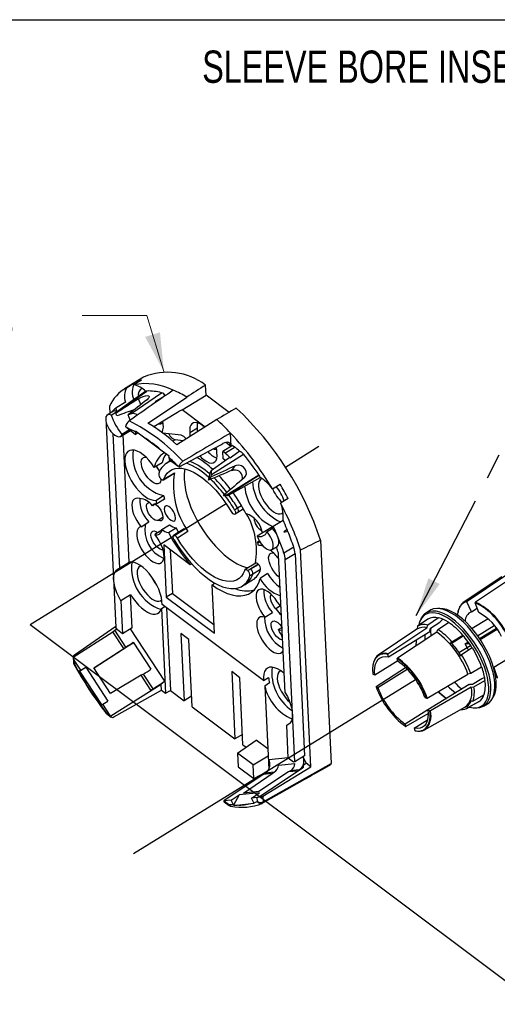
# Model space of a CAD drawing. Header units: inches. Extents: x 0 to 11, y 0 to 8.5.
# Tile 20 of 23: x 6.3 to 8.1, y 4.7 to 8.5. Entities that reach past the tile are written whole.
import ezdxf

# ---------------------------------------------------------------- set-up
doc = ezdxf.new("R2010")
doc.units = ezdxf.units.IN
doc.header["$MEASUREMENT"] = 0
doc.linetypes.add('CENTERX2', pattern=[0.8, 0.5, -0.1, 0.1, -0.1])
doc.layers.add('TEXT', color=140, linetype='Continuous', lineweight=25)
doc.styles.add('SLDTEXTSTYLE0', font='TXT', dxfattribs={"width": 0.75})
doc.dimstyles.new('SLDDIMSTYLE0', dxfattribs={"dimtxt": 0.18, "dimasz": 0.15, "dimexe": 0, "dimexo": 0.0625, "dimgap": 0, "dimtad": 0, "dimtih": 1, "dimtoh": 1, "dimdec": 0, "dimrnd": 1e-09, "dimzin": 0, "dimdsep": 46, "dimtxsty": 'Standard', "dimsah": 1, "dimcen": 0.09, "dimadec": 0, "dimazin": 0, "dimtfac": 0.15, "dimtdec": 0, "dimtofl": 0, "dimtmove": 0, "dimatfit": 3, "dimfxl": 0, "dimfrac": 2, "dimtolj": 1, "dimtzin": 0, "dimarcsym": 0})

msp = doc.modelspace()

# ---------------------------------------------------------------- linework, layer by layer
at = {"color": 7, "linetype": 'Continuous'}
msp.add_line((0.0001, 8.5001), (11.0001, 8.5001), dxfattribs=at)
for p, q in [((6.764, 7.1161), (6.6899, 7.0703)), ((6.6981, 7.075), (6.7277, 7.0933)), ((6.756, 7.1043), (6.7264, 7.086)), ((6.6579, 6.9786), (6.7773, 7.0621)), ((6.7152, 6.9733), (6.834, 7.0556)), ((6.7735, 7.061), (6.7206, 7.0238)), ((6.7773, 7.0621), (6.7768, 7.0621)), ((7.006, 7.0462), (7.0042, 7.0852)), ((6.6941, 7.0194), (6.6565, 6.9962)), ((6.7205, 7.0237), (6.6589, 6.9804)), ((6.754, 7.0096), (6.7449, 7.0319)), ((6.8376, 7.0365), (6.8096, 7.0206)), ((6.8114, 7.0182), (6.8096, 7.0206)), ((6.9139, 6.989), (7.006, 7.0462)), ((7.095, 6.9794), (7.006, 7.0462)), ((6.6452, 6.9829), (6.6239, 6.9691)), ((6.6322, 7.0019), (6.6335, 6.9753)), ((6.6387, 6.9691), (6.6602, 6.9829)), ((6.6582, 6.9791), (6.6579, 6.9786)), ((6.8958, 6.9793), (6.8037, 6.9237)), ((6.9037, 6.9843), (6.8958, 6.9793)), ((7.0023, 6.9227), (6.9139, 6.989)), ((6.6607, 6.9658), (6.6567, 6.9757)), ((6.7129, 6.9496), (6.7046, 6.9703)), ((7.0477, 6.9513), (6.893, 6.8539)), ((6.6194, 6.9293), (6.6565, 6.1466)), ((6.675, 6.8864), (6.7135, 6.9092)), ((6.7103, 6.9116), (6.6805, 6.8941)), ((6.6989, 6.9202), (6.6948, 6.9233)), ((6.6989, 6.9202), (6.7336, 6.8941)), ((6.7336, 6.9072), (6.7332, 6.9027)), ((6.7332, 6.9027), (6.7336, 6.8941)), ((6.9735, 6.9188), (6.9439, 6.9005)), ((6.6459, 6.8967), (6.6706, 6.3755)), ((6.7083, 6.3987), (6.6848, 6.8922)), ((6.7432, 6.8998), (6.7336, 6.8941)), ((6.8311, 6.8335), (6.7642, 6.8838)), ((6.9095, 6.8913), (6.839, 6.8987)), ((6.8415, 6.8985), (6.8403, 6.8977)), ((6.8864, 6.8728), (6.8777, 6.8675)), ((6.9178, 6.8695), (6.8864, 6.8728)), ((7.1034, 6.8484), (7.1009, 6.8991)), ((6.9019, 6.7679), (7.063, 6.8539)), ((7.063, 6.8539), (7.0713, 6.8586)), ((7.1086, 6.8516), (7.071, 6.8284)), ((7.0723, 6.7994), (7.071, 6.8284)), ((7.0808, 6.821), (7.071, 6.8284)), ((7.1184, 6.8443), (7.0808, 6.821)), ((7.1025, 6.8478), (7.0823, 6.8629)), ((7.1086, 6.8516), (7.1184, 6.8443)), ((7.3131, 6.7677), (7.4433, 6.8482)), ((6.8637, 6.7889), (6.8524, 6.782)), ((6.8626, 6.8056), (6.863, 6.8102)), ((6.8626, 6.8056), (6.863, 6.797)), ((6.863, 6.797), (6.8977, 6.771)), ((6.8691, 6.7925), (6.8632, 6.7886)), ((7.0948, 6.8022), (7.0256, 6.7536)), ((7.0271, 6.7393), (7.1505, 6.8181)), ((7.0813, 6.7927), (7.0723, 6.7994)), ((6.8358, 6.7839), (6.8058, 6.7662)), ((6.9019, 6.7679), (6.8977, 6.771)), ((7.1059, 6.7549), (7.1189, 6.7722)), ((7.1059, 6.7549), (7.1141, 6.7569)), ((7.1141, 6.7569), (7.1134, 6.756)), ((6.841, 6.7179), (6.8819, 6.7432)), ((6.8426, 6.7202), (6.8835, 6.7454)), ((7.0162, 6.7165), (7.0258, 6.7292)), ((7.0846, 6.6585), (7.2107, 6.737)), ((7.2113, 6.7361), (7.2107, 6.737)), ((7.2631, 6.6833), (7.2927, 6.7016)), ((6.8118, 6.6387), (6.8418, 6.6571)), ((6.8455, 6.6435), (6.8154, 6.6253)), ((7.0734, 6.6561), (7.0767, 6.6605)), ((7.086, 6.6581), (7.0846, 6.6585)), ((7.3241, 6.6458), (7.2945, 6.6275)), ((6.3256, 6.1579), (7.0838, 6.6261)), ((6.8111, 6.6256), (6.7984, 6.6177)), ((7.1164, 6.6022), (7.1277, 6.6092)), ((7.1277, 6.6092), (7.1428, 6.6185)), ((7.1295, 6.5925), (7.1504, 6.6054)), ((6.8391, 6.5725), (6.8206, 6.561)), ((7.1181, 6.5855), (7.1295, 6.5925)), ((7.2666, 6.5384), (7.3043, 6.5616)), ((6.755, 6.5367), (6.7846, 6.555)), ((6.835, 6.5231), (6.8074, 6.506)), ((6.8355, 6.5262), (6.8652, 6.5445)), ((6.8606, 6.5141), (6.8906, 6.5324)), ((6.9001, 6.515), (6.8906, 6.5324)), ((6.921, 6.5279), (6.8918, 6.5098)), ((6.8925, 6.5101), (6.922, 6.5283)), ((6.9217, 6.5282), (6.8925, 6.5101)), ((6.9211, 6.5278), (6.9217, 6.5282)), ((6.922, 6.5283), (6.9217, 6.5282)), ((7.2046, 6.5008), (7.2631, 6.5377)), ((7.264, 6.5299), (7.2422, 6.5162)), ((6.8918, 6.5098), (6.8805, 6.5028)), ((6.8812, 6.5031), (6.8925, 6.5101)), ((6.9362, 6.5179), (6.8953, 6.4926)), ((7.4491, 6.4844), (7.4901, 5.6201)), ((6.945, 6.3895), (6.8423, 6.4665)), ((6.8423, 6.4665), (6.852, 6.2636)), ((6.8676, 6.4475), (6.8757, 6.2782)), ((7.213, 6.4815), (7.2057, 6.4769)), ((7.2599, 6.4475), (7.2818, 6.4605)), ((7.3454, 6.458), (7.3078, 6.4348)), ((7.4123, 5.6072), (7.3724, 6.4465)), ((7.3125, 5.8939), (7.2871, 6.4283)), ((7.3507, 6.4321), (7.313, 6.4089)), ((7.3502, 5.6262), (7.313, 6.4089)), ((7.3507, 6.4321), (7.3878, 5.6495)), ((6.6706, 6.3755), (6.7083, 6.3987)), ((6.9509, 6.3928), (6.945, 6.3895)), ((7.1985, 6.3956), (7.1576, 6.3703)), ((7.1796, 6.373), (7.1682, 6.3659)), ((7.2091, 6.3912), (7.1796, 6.373)), ((7.1796, 6.373), (7.2095, 6.3907)), ((7.2172, 6.3706), (7.1871, 6.3527)), ((7.2095, 6.3907), (7.2091, 6.3912)), ((7.1569, 6.313), (7.1864, 6.3304)), ((7.1871, 6.3527), (7.1758, 6.3458)), ((7.2446, 6.3549), (7.2153, 6.336)), ((8.1507, 6.343), (8.0018, 6.2427)), ((8.0166, 6.2487), (8.1665, 6.3493)), ((8.1999, 6.3452), (8.0494, 6.2448)), ((7.0294, 6.311), (7.0411, 6.3184)), ((7.0383, 6.1238), (7.0294, 6.311)), ((7.1462, 6.3063), (7.1574, 6.3133)), ((6.7142, 6.2733), (6.6766, 6.2501)), ((6.7203, 6.1452), (6.7142, 6.2733)), ((6.8757, 6.2782), (6.852, 6.2636)), ((6.852, 6.2636), (7.0383, 6.1238)), ((6.8757, 6.2782), (7.0367, 6.1574)), ((6.6766, 6.2501), (6.6827, 6.122)), ((6.8336, 6.2196), (6.8465, 6.2275)), ((6.8336, 6.2196), (6.8492, 5.8916)), ((7.229, 5.9405), (6.836, 6.2354)), ((6.853, 6.2227), (6.8682, 5.9027)), ((7.2943, 6.2296), (7.2768, 6.2188)), ((8.0336, 6.2074), (8.016, 6.246)), ((8.0336, 6.2074), (8.0559, 6.2211)), ((8.0619, 6.204), (8.0486, 6.2421)), ((7.2331, 6.1866), (7.2628, 6.2049)), ((7.8643, 6.178), (7.8242, 6.151)), ((7.8374, 6.1783), (7.8347, 6.1721)), ((7.8722, 6.2121), (7.857, 6.2022)), ((7.9061, 6.1831), (7.8653, 6.1559)), ((7.9061, 6.1831), (7.9057, 6.1843)), ((7.9111, 6.1667), (7.9221, 6.1778)), ((7.9804, 6.1936), (7.9807, 6.1988)), ((8.0982, 6.1801), (8.0362, 6.1418)), ((6.3256, 6.1579), (8.286, 4.6871)), ((6.4967, 6.0403), (6.6563, 6.1516)), ((6.6627, 6.1369), (6.6565, 6.1466)), ((6.7203, 6.1452), (6.6827, 6.122)), ((6.7129, 6.1407), (6.845, 5.938)), ((7.3005, 6.1466), (7.2864, 6.138)), ((7.8219, 6.14), (7.673, 6.0397)), ((7.7105, 6.0447), (7.8613, 6.1451)), ((7.8242, 6.151), (7.823, 6.1414)), ((7.8613, 6.1451), (7.8653, 6.1559)), ((7.872, 6.1333), (7.8757, 6.144)), ((7.8757, 6.144), (7.9111, 6.1667)), ((7.9039, 6.1385), (7.9449, 6.1656)), ((7.9449, 6.1656), (7.9447, 6.1667)), ((8.0576, 6.1137), (8.1216, 6.1542)), ((8.0653, 6.1036), (8.1303, 6.1438)), ((8.0678, 6.1), (8.1329, 6.1402)), ((6.4917, 6.032), (6.6452, 6.13)), ((6.6452, 6.13), (6.6528, 6.1354)), ((6.6875, 6.065), (6.6452, 6.13)), ((6.6954, 6.0701), (6.6528, 6.1354)), ((6.6827, 6.122), (6.6627, 6.1369)), ((6.9399, 6.0996), (6.9089, 6.1229)), ((6.9089, 6.1229), (6.9212, 5.8629)), ((7.7125, 6.0326), (7.8725, 6.1314)), ((7.899, 6.1281), (7.7474, 6.0281)), ((7.872, 6.1333), (7.8725, 6.1314)), ((7.899, 6.1281), (7.9039, 6.1385)), ((7.9581, 6.0907), (7.9999, 6.1169)), ((7.9584, 6.087), (7.9943, 6.1094)), ((7.9943, 6.1094), (8.0017, 6.1145)), ((7.9999, 6.1169), (7.9999, 6.1169)), ((6.572, 5.9903), (6.6875, 6.065)), ((6.705, 6.0736), (6.573, 5.9888)), ((6.6875, 6.065), (6.6954, 6.0701)), ((6.726, 6.0871), (6.705, 6.0736)), ((6.7243, 6.0896), (6.7929, 5.9844)), ((6.9523, 5.8396), (6.9399, 6.0996)), ((7.9501, 6.0842), (7.9581, 6.0907)), ((7.9556, 6.0875), (7.9501, 6.0842)), ((7.9569, 6.0858), (7.9584, 6.087)), ((7.9853, 6.0491), (8.0304, 6.0769)), ((8.037, 6.067), (7.9951, 6.0408)), ((8.0263, 6.0831), (8.0095, 6.0827)), ((8.0099, 6.0836), (8.0206, 6.0903)), ((6.4917, 6.0316), (6.4927, 6.0107)), ((7.7125, 6.0326), (7.7096, 6.0421)), ((7.748, 6.0166), (7.7463, 6.0256)), ((7.9951, 6.0408), (7.9872, 6.0342)), ((6.5208, 5.9812), (6.4959, 6.0194)), ((6.4959, 6.0194), (6.4966, 6.0042)), ((6.5163, 5.9776), (6.5401, 5.9932)), ((6.5208, 5.9812), (6.5401, 5.9932)), ((6.5401, 5.9932), (6.626, 5.8614)), ((6.6368, 5.8907), (6.572, 5.9903)), ((7.748, 6.0166), (7.6597, 5.962)), ((7.665, 5.9179), (7.7785, 5.9912)), ((8.073, 5.993), (8.0306, 5.9679)), ((8.0739, 5.9927), (8.073, 5.993)), ((8.1204, 5.9913), (8.1192, 5.9917)), ((8.1731, 6.0239), (8.1204, 5.9913)), ((8.1204, 5.9913), (8.1337, 5.9531)), ((6.5208, 5.9812), (6.5163, 5.9776)), ((6.5163, 5.9776), (6.6022, 5.8458)), ((6.7552, 5.9611), (6.6368, 5.8907)), ((6.7634, 5.9658), (6.7552, 5.9611)), ((6.7929, 5.9033), (6.7552, 5.9611)), ((6.8009, 5.9083), (6.7634, 5.9658)), ((7.1366, 5.952), (7.1056, 5.9753)), ((7.1056, 5.9753), (7.1179, 5.7153)), ((7.149, 5.692), (7.1366, 5.952)), ((7.229, 5.9405), (7.248, 5.9522)), ((7.6597, 5.962), (7.6526, 5.9659)), ((7.6714, 5.9144), (7.7853, 5.9847)), ((7.8625, 5.873), (8.0195, 5.9658)), ((8.0306, 5.9679), (8.0195, 5.9658)), ((8.0848, 5.9521), (8.0737, 5.9477)), ((8.1337, 5.9531), (8.1266, 5.9563)), ((8.1357, 5.9523), (8.1273, 5.9557)), ((6.8321, 5.9256), (6.6369, 5.8031)), ((6.7253, 5.271), (7.817, 5.9451)), ((6.8063, 5.9117), (6.7929, 5.9033)), ((6.8311, 5.9271), (6.8063, 5.9117)), ((6.8311, 5.9271), (6.845, 5.938)), ((6.8321, 5.9256), (6.8311, 5.9271)), ((6.8332, 5.9036), (6.8321, 5.9256)), ((7.2522, 5.9314), (7.2332, 5.9197)), ((7.2332, 5.9197), (7.2486, 5.5963)), ((7.6714, 5.9144), (7.6647, 5.9166)), ((8.025, 5.926), (7.865, 5.8271)), ((8.032, 5.9152), (7.8748, 5.8234)), ((8.025, 5.926), (8.0264, 5.9252)), ((8.0376, 5.926), (8.0264, 5.9252)), ((8.032, 5.9152), (8.0434, 5.9161)), ((8.0737, 5.9477), (8.0376, 5.926)), ((8.0434, 5.9161), (8.0859, 5.9409)), ((8.0859, 5.9409), (8.0868, 5.9404)), ((6.6489, 5.8), (6.8332, 5.9036)), ((6.8332, 5.9036), (6.8492, 5.8916)), ((6.8492, 5.8916), (6.8682, 5.9027)), ((6.8682, 5.9027), (6.9212, 5.8629)), ((6.9504, 5.8799), (6.9212, 5.8629)), ((7.8532, 5.8748), (7.8599, 5.8725)), ((8.0395, 5.8609), (8.082, 5.8849)), ((8.0773, 5.8822), (8.0807, 5.8831)), ((6.6067, 5.8494), (6.6022, 5.8458)), ((6.6067, 5.8494), (6.626, 5.8614)), ((6.6349, 5.806), (6.6067, 5.8494)), ((6.9523, 5.8396), (7.1179, 5.7153)), ((7.8521, 5.7497), (8.0084, 5.8379)), ((8.0108, 5.8386), (8.0162, 5.842)), ((8.0209, 5.8361), (8.0108, 5.8386)), ((8.0188, 5.8347), (8.061, 5.8586)), ((8.0634, 5.86), (8.0209, 5.8361)), ((8.0294, 5.8635), (8.0395, 5.8609)), ((8.0428, 5.835), (8.0497, 5.8346)), ((8.0634, 5.86), (8.061, 5.8586)), ((8.0632, 5.8602), (8.0634, 5.86)), ((8.0798, 5.8414), (8.0954, 5.8507)), ((6.6178, 5.8188), (6.6349, 5.806)), ((6.6202, 5.8135), (6.6392, 5.7993)), ((7.865, 5.8271), (7.7767, 5.7725)), ((7.8651, 5.8118), (7.7801, 5.7629)), ((7.865, 5.8271), (7.8721, 5.8232)), ((7.3185, 5.7685), (7.3315, 5.7766)), ((7.3245, 5.6404), (7.3185, 5.7685)), ((7.7767, 5.7725), (7.7784, 5.7636)), ((7.8122, 5.7566), (7.8634, 5.7882)), ((7.1471, 5.7323), (7.1179, 5.7153)), ((7.8122, 5.7566), (7.815, 5.747)), ((7.1281, 5.6597), (7.1998, 5.7097)), ((7.149, 5.692), (7.1612, 5.6828)), ((7.2448, 5.676), (7.1998, 5.7097)), ((7.1888, 5.6142), (7.1281, 5.6597)), ((7.1281, 5.6597), (7.1306, 5.6069)), ((7.1888, 5.6142), (7.246, 5.6492)), ((7.3878, 5.6495), (7.3502, 5.6262)), ((7.3936, 5.6212), (7.3818, 5.6457)), ((7.1306, 5.6069), (7.1913, 5.5613)), ((7.1913, 5.5613), (7.1888, 5.6142)), ((7.2259, 5.4932), (7.4123, 5.6072)), ((7.2269, 5.4718), (7.4901, 5.6201)), ((7.2487, 5.6351), (7.3244, 5.6427)), ((7.287, 5.6136), (7.3503, 5.6199)), ((7.3445, 5.6254), (7.3245, 5.6404)), ((7.3502, 5.6262), (7.3445, 5.6254)), ((7.3822, 5.6134), (7.3936, 5.6212)), ((7.4123, 5.6072), (7.3936, 5.6212)), ((7.2424, 5.5875), (7.0744, 5.4749)), ((7.1511, 5.5049), (7.2624, 5.5805)), ((7.1913, 5.5613), (7.2449, 5.5905)), ((7.325, 5.5868), (7.2109, 5.5109)), ((7.3787, 5.6005), (7.2137, 5.4903)), ((7.2407, 5.5858), (7.2277, 5.5771)), ((7.2277, 5.5771), (7.2357, 5.582)), ((7.2624, 5.5805), (7.2277, 5.5771)), ((7.2703, 5.5855), (7.2357, 5.582)), ((7.2624, 5.5805), (7.2703, 5.5855)), ((7.3331, 5.5917), (7.325, 5.5868)), ((7.3597, 5.5902), (7.325, 5.5868)), ((7.3669, 5.5951), (7.3331, 5.5917)), ((7.3726, 5.5989), (7.3597, 5.5902)), ((7.3742, 5.6), (7.3726, 5.5989)), ((7.3787, 5.6005), (7.3742, 5.6)), ((7.1032, 5.4777), (7.1343, 5.4986)), ((7.1343, 5.4986), (7.113, 5.4577)), ((7.2135, 5.5065), (7.1343, 5.4986)), ((7.2109, 5.5109), (7.1511, 5.5049)), ((7.1824, 5.4856), (7.2135, 5.5065)), ((7.2259, 5.4932), (7.2269, 5.4718)), ((7.1032, 5.4777), (7.0761, 5.475)), ((7.0761, 5.475), (7.0932, 5.4621)), ((7.0766, 5.4711), (7.0956, 5.4569)), ((7.1118, 5.4598), (7.1032, 5.4777)), ((7.1118, 5.4598), (7.113, 5.4577)), ((7.113, 5.4577), (7.1267, 5.4589)), ((7.1267, 5.4589), (7.18, 5.4642)), ((7.18, 5.4642), (7.1922, 5.4655)), ((7.2044, 5.4878), (7.1824, 5.4856)), ((7.1912, 5.4673), (7.1824, 5.4856)), ((7.1922, 5.4655), (7.1912, 5.4673)), ((7.2051, 5.4725), (7.2044, 5.4878))]:
    msp.add_line(p, q)
at = {"flags": 128}
for points in [[(6.6582, 6.9791), (6.6755, 6.9912), (6.7649, 7.0538), (6.7768, 7.0621)], [(6.7449, 7.0319), (6.7535, 7.0368), (6.7626, 7.0408), (6.7712, 7.0433), (6.7784, 7.0442), (6.7834, 7.0432), (6.7856, 7.0404), (6.7848, 7.0363), (6.781, 7.0313), (6.7776, 7.0283)], [(6.7811, 6.9379), (6.8369, 6.9754), (6.9312, 7.0387)], [(6.813, 7.0194), (6.8118, 7.0199), (6.8096, 7.0206)], [(6.6387, 6.9691), (6.6318, 6.9709), (6.626, 6.9702), (6.6215, 6.967), (6.6186, 6.9616), (6.6176, 6.9542), (6.6184, 6.9453), (6.621, 6.9354), (6.6253, 6.9251), (6.631, 6.9149), (6.6378, 6.9054), (6.6452, 6.8973), (6.6529, 6.8909), (6.6604, 6.8867), (6.6673, 6.8849), (6.6732, 6.8856), (6.6777, 6.8887), (6.6805, 6.8941)], [(7.0001, 6.922), (6.9926, 6.9281), (6.9828, 6.9345), (6.9734, 6.9385), (6.9648, 6.9401), (6.9574, 6.9391), (6.9512, 6.9356), (6.9467, 6.9298), (6.9439, 6.9218), (6.9429, 6.9119), (6.9439, 6.9005)], [(6.7642, 6.8838), (6.7387, 6.9032), (6.7336, 6.9072)], [(6.8372, 6.903), (6.8343, 6.9033), (6.8324, 6.9036)], [(6.9735, 6.9188), (6.9726, 6.9302), (6.9732, 6.9386)], [(6.9739, 6.9057), (6.9736, 6.908), (6.9735, 6.9188)], [(6.9439, 6.9005), (6.944, 6.8897), (6.9443, 6.8872)], [(6.8058, 6.7662), (6.7958, 6.7806), (6.785, 6.7938), (6.7737, 6.8056), (6.7621, 6.8156), (6.7506, 6.8236), (6.7394, 6.8294), (6.7289, 6.8327), (6.7192, 6.8336), (6.7107, 6.8321), (6.7036, 6.828), (6.6979, 6.8217), (6.694, 6.8131), (6.6919, 6.8026), (6.6916, 6.7904), (6.6931, 6.7768), (6.6964, 6.7622), (6.7015, 6.7469), (6.7081, 6.7314), (6.7162, 6.7159), (6.7255, 6.701), (6.7358, 6.6869), (6.7468, 6.6741), (6.7582, 6.6629), (6.7698, 6.6536), (6.7813, 6.6463), (6.7922, 6.6414), (6.8025, 6.6388), (6.8118, 6.6387)], [(6.863, 6.8102), (6.8365, 6.8295), (6.8311, 6.8335)], [(7.0477, 6.8226), (7.0476, 6.8334), (7.0458, 6.8447)], [(7.0998, 6.8029), (7.1298, 6.8248), (7.1352, 6.8287)], [(6.8318, 6.7209), (6.8314, 6.7172), (6.8292, 6.7104), (6.8253, 6.7057), (6.8199, 6.7033), (6.8133, 6.7032), (6.8058, 6.7056), (6.7977, 6.7102), (6.7895, 6.7169), (6.7814, 6.7253), (6.7739, 6.7351), (6.7673, 6.7458), (6.762, 6.7569), (6.7581, 6.7679), (6.7559, 6.7782), (6.7555, 6.7875), (6.7568, 6.7951), (6.7599, 6.8009), (6.7645, 6.8045), (6.7706, 6.8058), (6.7738, 6.8055)], [(6.8695, 6.7921), (6.8676, 6.7911), (6.8637, 6.7889)], [(6.982, 6.8107), (6.989, 6.8034), (6.999, 6.795), (7.0088, 6.7886), (7.0182, 6.7846), (7.0268, 6.783), (7.0343, 6.784), (7.0404, 6.7875), (7.0449, 6.7933), (7.0477, 6.8013), (7.0487, 6.8112), (7.0477, 6.8226)], [(7.0998, 6.8029), (7.0964, 6.803), (7.0948, 6.8022)], [(6.8132, 6.7707), (6.8184, 6.7625), (6.8239, 6.7551)], [(6.8426, 6.7202), (6.8483, 6.7328), (6.8555, 6.7435), (6.8643, 6.752), (6.8746, 6.7582), (6.8862, 6.7621), (6.899, 6.7637), (6.9129, 6.7629), (6.9278, 6.7598), (6.9434, 6.7543), (6.9596, 6.7465), (6.9763, 6.7366), (6.9932, 6.7246), (7.0101, 6.7106), (7.027, 6.6949), (7.0435, 6.6775), (7.0596, 6.6587), (7.075, 6.6386), (7.0896, 6.6175), (7.1032, 6.5957)], [(6.9245, 6.7606), (6.9233, 6.7544), (6.9216, 6.7376), (6.9216, 6.7192), (6.9234, 6.6995), (6.9269, 6.6786), (6.9322, 6.6568), (6.9392, 6.6344), (6.9478, 6.6116), (6.9578, 6.5886), (6.9693, 6.5657), (6.982, 6.5432), (6.9958, 6.5212), (7.0106, 6.5001), (7.0262, 6.48), (7.0425, 6.4612), (7.0592, 6.4439), (7.0762, 6.4283), (7.0933, 6.4145), (7.1103, 6.4027), (7.127, 6.393), (7.1433, 6.3856), (7.1589, 6.3805), (7.1703, 6.3782)], [(7.1536, 6.7253), (7.1593, 6.7323), (7.1621, 6.741), (7.1617, 6.7504), (7.158, 6.7594), (7.1516, 6.7669), (7.1432, 6.7721), (7.1336, 6.7746), (7.124, 6.7739), (7.1189, 6.7722)], [(6.8426, 6.7202), (6.8419, 6.7188), (6.8408, 6.7179), (6.8395, 6.7174), (6.8379, 6.7175), (6.8361, 6.718), (6.8342, 6.7191), (6.8323, 6.7205), (6.8304, 6.7223)], [(6.8835, 6.7454), (6.8828, 6.7441), (6.8819, 6.7432)], [(7.086, 6.6581), (7.1042, 6.6695), (7.1987, 6.7283), (7.2113, 6.7361)], [(7.0899, 6.657), (7.1101, 6.6683), (7.2159, 6.7277)], [(7.2231, 6.7231), (7.2205, 6.722), (7.2152, 6.7179), (7.2115, 6.7116), (7.2094, 6.7033), (7.209, 6.6934), (7.2104, 6.6823), (7.2134, 6.6701), (7.2181, 6.6575), (7.2242, 6.6448), (7.2315, 6.6324), (7.2398, 6.6208), (7.2489, 6.6103), (7.2582, 6.6014), (7.2677, 6.5943), (7.2769, 6.5893), (7.2856, 6.5865), (7.2933, 6.586), (7.3, 6.5879), (7.3045, 6.5912)], [(6.7492, 6.646), (6.7409, 6.6474), (6.7337, 6.6465), (6.7277, 6.6433), (6.7232, 6.6378), (6.7203, 6.6303), (6.7191, 6.621), (6.7197, 6.6103), (6.722, 6.5984), (6.7259, 6.5858), (6.7314, 6.5729), (6.7382, 6.5601), (6.7462, 6.5479), (6.755, 6.5367)], [(6.8206, 6.561), (6.8155, 6.5604), (6.8094, 6.5621), (6.8027, 6.5661), (6.7959, 6.5721), (6.7895, 6.5797), (6.7839, 6.5884), (6.7795, 6.5975), (6.7765, 6.6065), (6.7753, 6.6147), (6.7758, 6.6215), (6.7782, 6.6266), (6.782, 6.6294), (6.7859, 6.63)], [(6.8094, 6.6246), (6.8114, 6.6232), (6.8183, 6.6171), (6.8248, 6.6095), (6.8305, 6.6008), (6.8349, 6.5915), (6.8379, 6.5825), (6.8391, 6.5742), (6.8385, 6.5673), (6.8362, 6.5623), (6.8322, 6.5595), (6.8269, 6.559), (6.8206, 6.561)], [(6.8884, 6.5716), (6.8871, 6.5792), (6.8842, 6.5876), (6.8799, 6.5959), (6.8744, 6.6037), (6.8683, 6.6102), (6.8621, 6.6148), (6.8562, 6.6174), (6.8511, 6.6175), (6.8472, 6.6153), (6.8449, 6.6109), (6.8444, 6.6047), (6.8456, 6.597), (6.8485, 6.5887), (6.8528, 6.5804), (6.8583, 6.5726), (6.8644, 6.5661), (6.8706, 6.5614), (6.8766, 6.5589), (6.8817, 6.5587), (6.8855, 6.561), (6.8878, 6.5654), (6.8884, 6.5716)], [(7.1164, 6.6022), (7.1179, 6.5994), (7.1191, 6.5966), (7.1198, 6.5938), (7.1202, 6.5913), (7.1201, 6.5891), (7.1196, 6.5873), (7.1187, 6.586), (7.1174, 6.5852)], [(7.1294, 6.5926), (7.1304, 6.5934), (7.1314, 6.5962), (7.1313, 6.6), (7.13, 6.6045), (7.1277, 6.6092)], [(6.755, 6.5367), (6.7482, 6.5343), (6.743, 6.5295), (6.7394, 6.5225), (6.7376, 6.5135), (6.7376, 6.5028), (6.7394, 6.4909), (6.743, 6.478), (6.7483, 6.4648), (6.755, 6.4515), (6.763, 6.4388), (6.7719, 6.4269), (6.7815, 6.4164), (6.7914, 6.4076), (6.8012, 6.4009), (6.8107, 6.3963), (6.8195, 6.3942), (6.8272, 6.3946), (6.8337, 6.3974), (6.8387, 6.4026), (6.842, 6.41), (6.8435, 6.4193), (6.8432, 6.4302), (6.841, 6.4423), (6.8371, 6.4553), (6.8316, 6.4686), (6.8246, 6.4818), (6.8164, 6.4944), (6.8074, 6.506)], [(6.8396, 6.4477), (6.8349, 6.4473), (6.8285, 6.4492), (6.8215, 6.4534), (6.8145, 6.4597), (6.8078, 6.4677), (6.8019, 6.4767), (6.7973, 6.4863), (6.7942, 6.4957), (6.7929, 6.5042), (6.7935, 6.5114), (6.7958, 6.5167), (6.7999, 6.5197), (6.8053, 6.5203), (6.8117, 6.5185), (6.8187, 6.5142), (6.8195, 6.5135)], [(7.2818, 6.4605), (7.2833, 6.4615), (7.2867, 6.4662), (7.2883, 6.4729), (7.2882, 6.4812), (7.2863, 6.4908), (7.2826, 6.501), (7.2775, 6.5113), (7.2711, 6.5211), (7.264, 6.5299)], [(7.323, 6.5183), (7.313, 6.5152), (7.3104, 6.5151), (7.3099, 6.5152), (7.3094, 6.5155), (7.3092, 6.5158), (7.3091, 6.5161), (7.3091, 6.5165), (7.3093, 6.5172), (7.3104, 6.5191), (7.3171, 6.5262), (7.319, 6.528)], [(6.8821, 6.4861), (6.8807, 6.4889), (6.8795, 6.4917), (6.8787, 6.4945), (6.8784, 6.497), (6.8785, 6.4992), (6.879, 6.501), (6.8799, 6.5023), (6.8812, 6.5031)], [(6.8821, 6.4861), (6.8967, 6.4626), (6.9123, 6.44), (6.9287, 6.4184), (6.9458, 6.398), (6.9634, 6.379), (6.9814, 6.3616), (6.9995, 6.346), (7.0176, 6.3324), (7.0356, 6.3208), (7.0532, 6.3114), (7.0703, 6.3042), (7.0867, 6.2994), (7.1022, 6.297), (7.1168, 6.2969), (7.1301, 6.2993), (7.1423, 6.3041), (7.153, 6.3112), (7.1622, 6.3206), (7.1699, 6.3321), (7.1758, 6.3458)], [(6.8918, 6.5097), (6.892, 6.5099), (6.8925, 6.5101)], [(7.1559, 6.3681), (7.1503, 6.3554), (7.1431, 6.3448), (7.1343, 6.3363), (7.124, 6.3301), (7.1124, 6.3261), (7.0995, 6.3246), (7.0856, 6.3254), (7.0708, 6.3285), (7.0552, 6.334), (7.039, 6.3417), (7.0223, 6.3517), (7.0054, 6.3637), (6.9884, 6.3777), (6.9716, 6.3934), (6.9551, 6.4108), (6.939, 6.4296), (6.9236, 6.4497), (6.909, 6.4708), (6.8953, 6.4926)], [(7.2046, 6.5008), (7.2082, 6.4906), (7.2134, 6.4803), (7.2197, 6.4704), (7.2269, 6.4617), (7.2346, 6.4545), (7.2422, 6.4494), (7.2495, 6.4465), (7.2558, 6.4461), (7.2609, 6.4482), (7.2645, 6.4527), (7.2663, 6.4592), (7.2663, 6.4675), (7.2645, 6.4771), (7.2609, 6.4873), (7.2558, 6.4976), (7.2494, 6.5075), (7.2422, 6.5162)], [(7.2057, 6.4769), (7.2127, 6.4769), (7.215, 6.4775)], [(7.2272, 6.4614), (7.2186, 6.4634), (7.2093, 6.4635)], [(7.2913, 6.3399), (7.2908, 6.3402), (7.2825, 6.3469), (7.2745, 6.3554), (7.267, 6.3652), (7.2604, 6.3759), (7.255, 6.387), (7.2512, 6.3979), (7.249, 6.4083), (7.2485, 6.4175), (7.2499, 6.4252), (7.2529, 6.431), (7.2576, 6.4346), (7.2636, 6.4358), (7.2668, 6.4356)], [(6.6766, 6.2501), (6.6682, 6.2653), (6.661, 6.2808), (6.6554, 6.2962), (6.6513, 6.311), (6.649, 6.3251), (6.6483, 6.3379), (6.6495, 6.3493), (6.6524, 6.359), (6.657, 6.3667), (6.6631, 6.3722), (6.6706, 6.3755)], [(6.836, 6.2354), (6.8355, 6.2486), (6.8331, 6.2631), (6.8288, 6.2785), (6.8229, 6.2944), (6.8154, 6.3104), (6.8065, 6.3262), (6.7965, 6.3412), (6.7856, 6.3551), (6.774, 6.3677), (6.7622, 6.3785), (6.7503, 6.3872), (6.7387, 6.3938), (6.7276, 6.3979), (6.7174, 6.3996), (6.7083, 6.3987)], [(6.7535, 6.3851), (6.7509, 6.3841), (6.7456, 6.3799), (6.7418, 6.3736), (6.7397, 6.3653), (6.7394, 6.3555), (6.7407, 6.3443), (6.7438, 6.3321), (6.7485, 6.3195), (6.7546, 6.3068), (6.7619, 6.2944), (6.7702, 6.2828), (6.7792, 6.2724), (6.7886, 6.2634), (6.7981, 6.2563), (6.8073, 6.2513), (6.8159, 6.2485), (6.8237, 6.248), (6.8304, 6.2499), (6.8349, 6.2532)], [(7.1559, 6.3681), (7.1567, 6.3695), (7.1577, 6.3704), (7.1591, 6.3708), (7.1606, 6.3708), (7.1624, 6.3703), (7.1643, 6.3692), (7.1663, 6.3678), (7.1682, 6.3659)], [(7.0294, 6.311), (7.0496, 6.2977), (7.0693, 6.2869), (7.0885, 6.2785), (7.107, 6.2727), (7.1246, 6.2694), (7.1411, 6.2689), (7.1563, 6.2709), (7.1703, 6.2756), (7.1827, 6.2829), (7.1935, 6.2926), (7.2026, 6.3048), (7.2099, 6.3193), (7.2153, 6.336)], [(7.2819, 6.2463), (7.2733, 6.2584), (7.264, 6.2694), (7.2542, 6.2787), (7.2444, 6.2861), (7.2348, 6.2913), (7.2259, 6.2942), (7.2178, 6.2945), (7.211, 6.2925), (7.2056, 6.288), (7.2018, 6.2812), (7.1998, 6.2725), (7.1996, 6.262), (7.2013, 6.2502), (7.2048, 6.2375), (7.2099, 6.2243), (7.2165, 6.2111), (7.2243, 6.1984), (7.2331, 6.1866)], [(6.7142, 6.2733), (6.7237, 6.2588), (6.7341, 6.2451), (6.745, 6.2327), (6.7564, 6.2219), (6.7678, 6.2128), (6.7791, 6.2057), (6.79, 6.2008), (6.8002, 6.1982), (6.8095, 6.1979), (6.8176, 6.2), (6.8245, 6.2044), (6.8298, 6.2109), (6.8336, 6.2196)], [(7.2768, 6.2188), (7.2702, 6.2264), (7.2645, 6.2351), (7.26, 6.2443), (7.2569, 6.2534), (7.2556, 6.2617), (7.2561, 6.2687), (7.2584, 6.2738), (7.2589, 6.2744)], [(7.2968, 6.2256), (7.2906, 6.235), (7.2819, 6.2463)], [(8.0954, 5.8507), (8.1017, 5.8552), (8.1096, 5.8635), (8.1158, 5.8739), (8.1204, 5.8863), (8.1233, 5.9006), (8.1244, 5.9165), (8.1238, 5.9339), (8.1214, 5.9524), (8.1173, 5.972), (8.1115, 5.9924), (8.1042, 6.0132), (8.0953, 6.0343), (8.0851, 6.0553), (8.0735, 6.076), (8.0609, 6.0962), (8.0473, 6.1156), (8.0329, 6.1339), (8.0179, 6.151), (8.0025, 6.1665), (7.9869, 6.1804), (7.9712, 6.1923), (7.9557, 6.2023), (7.9406, 6.2101), (7.926, 6.2157), (7.9121, 6.219), (7.8992, 6.2199), (7.8873, 6.2184), (7.8767, 6.2146), (7.8722, 6.2121)], [(8.1165, 5.8755), (8.1184, 5.8784), (8.1237, 5.8898), (8.1274, 5.9031), (8.1293, 5.9181), (8.1294, 5.9348), (8.1277, 5.9527), (8.1243, 5.9717), (8.1192, 5.9916), (8.1125, 6.0121), (8.1042, 6.033), (8.0945, 6.0539), (8.0834, 6.0745), (8.0712, 6.0947), (8.058, 6.1141), (8.0439, 6.1326), (8.0291, 6.1498), (8.0139, 6.1655), (7.9985, 6.1795), (7.9829, 6.1917), (7.9676, 6.2019), (7.9525, 6.21), (7.938, 6.2158), (7.9242, 6.2192), (7.9113, 6.2203), (7.9038, 6.2198)], [(8.0018, 6.2427), (8.0062, 6.2453), (8.0166, 6.2487)], [(7.2331, 6.1866), (7.2246, 6.1882), (7.2171, 6.1873), (7.2109, 6.184), (7.2062, 6.1783), (7.2033, 6.1705), (7.2022, 6.1608), (7.2029, 6.1496), (7.2055, 6.1372), (7.2097, 6.1242), (7.2156, 6.1109), (7.2228, 6.0978), (7.2312, 6.0853), (7.2404, 6.0739), (7.2501, 6.0641), (7.26, 6.056), (7.2698, 6.0501), (7.279, 6.0465), (7.2874, 6.0453), (7.2947, 6.0466), (7.3007, 6.0504), (7.3048, 6.056)], [(7.8444, 6.1904), (7.8382, 6.1799), (7.8374, 6.1783)], [(8.0246, 5.838), (8.0267, 5.8374), (8.0402, 5.8351), (8.0527, 5.8352), (8.064, 5.8377), (8.0739, 5.8426), (8.0825, 5.8498), (8.0895, 5.8591), (8.0949, 5.8706), (8.0986, 5.884), (8.1005, 5.8991), (8.1006, 5.9158), (8.0989, 5.9339), (8.0955, 5.953), (8.0904, 5.9731), (8.0836, 5.9937), (8.0753, 6.0146), (8.0655, 6.0357), (8.0543, 6.0565), (8.042, 6.0768), (8.0287, 6.0963), (8.0146, 6.1149), (7.9997, 6.1322), (7.9844, 6.148), (7.9689, 6.1621), (7.9532, 6.1744), (7.9378, 6.1847), (7.9226, 6.1927), (7.908, 6.1986), (7.8941, 6.2021), (7.8811, 6.2032), (7.8692, 6.2019), (7.8586, 6.1982), (7.8493, 6.1922), (7.8415, 6.1839), (7.8415, 6.1839)], [(8.0497, 5.8346), (8.0544, 5.8346), (8.0662, 5.836), (8.0768, 5.8398), (8.0861, 5.8459), (8.0939, 5.8542), (8.1001, 5.8646), (8.1047, 5.877), (8.1076, 5.8913), (8.1087, 5.9072), (8.1081, 5.9245), (8.1057, 5.943), (8.1016, 5.9626), (8.0959, 5.9829), (8.0885, 6.0037), (8.0797, 6.0247), (8.0694, 6.0457), (8.0579, 6.0664), (8.0453, 6.0866), (8.0318, 6.1059), (8.0174, 6.1242), (8.0024, 6.1412), (7.987, 6.1567), (7.9714, 6.1706), (7.9558, 6.1825), (7.9403, 6.1925), (7.9252, 6.2003), (7.9106, 6.2058), (7.8968, 6.2091), (7.8839, 6.21), (7.8721, 6.2086), (7.8614, 6.2048), (7.8522, 6.1987), (7.8444, 6.1904), (7.8444, 6.1904)], [(7.9804, 6.1928), (7.9804, 6.1946), (7.9828, 6.2107)], [(7.3028, 6.0985), (7.2998, 6.0985), (7.2934, 6.1004), (7.2864, 6.1047), (7.2793, 6.111), (7.2726, 6.1189), (7.2667, 6.128), (7.2621, 6.1375), (7.2591, 6.1469), (7.2578, 6.1554), (7.2583, 6.1626), (7.2607, 6.1679), (7.2647, 6.171), (7.2701, 6.1716), (7.2765, 6.1697), (7.2835, 6.1654), (7.2906, 6.1591), (7.2973, 6.1512), (7.3005, 6.1465)], [(7.2864, 6.138), (7.2948, 6.1363), (7.301, 6.1368)], [(8.0099, 6.0836), (8.0095, 6.0833), (8.0092, 6.083), (8.0092, 6.0828), (8.0093, 6.0827), (8.0095, 6.0827)], [(8.0232, 6.0583), (8.0215, 6.0609), (8.0095, 6.0827)], [(7.6526, 5.9659), (7.6514, 5.9846), (7.6527, 6.0012), (7.6567, 6.0162), (7.6632, 6.0281), (7.6721, 6.0368), (7.6724, 6.037)], [(7.6597, 5.962), (7.6587, 5.9777), (7.6595, 5.992), (7.6622, 6.0045), (7.6668, 6.015), (7.673, 6.0233), (7.6808, 6.0293), (7.6902, 6.0329), (7.7008, 6.034), (7.7125, 6.0326)], [(7.309, 5.9677), (7.3062, 5.9702), (7.2943, 5.9792), (7.2826, 5.9861), (7.2714, 5.9906), (7.2611, 5.9926), (7.2518, 5.9921), (7.2438, 5.989), (7.2373, 5.9835), (7.2325, 5.9756), (7.2295, 5.9657), (7.2283, 5.9539), (7.229, 5.9405)], [(7.2958, 5.9782), (7.2933, 5.9771), (7.288, 5.973), (7.2842, 5.9667), (7.2821, 5.9584), (7.2817, 5.9485), (7.2831, 5.9373), (7.2862, 5.9252), (7.2908, 5.9126), (7.2969, 5.8999), (7.3043, 5.8875), (7.3126, 5.8759), (7.3216, 5.8654), (7.3305, 5.8569)], [(7.665, 5.9179), (7.6646, 5.9176), (7.6644, 5.9173), (7.6643, 5.917), (7.6645, 5.9167), (7.6647, 5.9166)], [(7.3125, 5.8939), (7.3209, 5.8786), (7.3281, 5.8631), (7.3337, 5.8478), (7.3378, 5.8329), (7.3401, 5.8189), (7.3407, 5.806), (7.3396, 5.7946), (7.3367, 5.785), (7.3321, 5.7773), (7.326, 5.7718), (7.3185, 5.7685)], [(7.865, 5.8271), (7.866, 5.8114), (7.8651, 5.7972), (7.8624, 5.7847), (7.8579, 5.7742), (7.8517, 5.7659), (7.8438, 5.7598), (7.8345, 5.7563), (7.8239, 5.7551), (7.8122, 5.7566)], [(7.4881, 5.6145), (7.4637, 5.6007), (7.4117, 5.5715)], [(7.4901, 5.6201), (7.4896, 5.6164), (7.4881, 5.6145)], [(7.4112, 5.5712), (7.3868, 5.5574), (7.289, 5.5024), (7.2243, 5.4659)]]:
    msp.add_lwpolyline(points, dxfattribs=at)
for centre, radius, start, end in [((6.8575, 6.8938), 0.2411, 52.5215, 112.8171), ((6.8045, 7.0589), 0.0841, 155.8996, 201.6717), ((6.7917, 6.9707), 0.1383, 104.9556, 117.5389), ((6.7699, 6.944), 0.1493, 118.7245, 157.204), ((6.7626, 7.0424), 0.0722, 153.1936, 198.5412), ((6.7732, 6.8547), 0.236, 63.3007, 101.4489), ((6.7055, 6.9938), 0.0945, 44.7209, 77.2446), ((6.7722, 7.0468), 0.0287, 119.1612, 192.8192), ((6.7769, 7.0561), 0.00596, 90.7661, 124.3263), ((6.7814, 6.8476), 0.2146, 75.8057, 91.0829), ((6.8235, 7.0272), 0.0303, 34.0704, 69.7898), ((6.6875, 6.629), 0.4768, 59.2619, 66.2934), ((6.747, 6.8973), 0.1341, 132.4589, 141.3659), ((6.6527, 6.9694), 0.0154, 60.7319, 118.7707), ((6.8211, 7.0349), 0.1691, 193.2302, 197.9182), ((6.2826, 6.1007), 1.228, 18.2105, 46.8159), ((6.8603, 7.0436), 0.2338, 198.5875, 219.7556), ((6.726, 6.9206), 0.0313, 125.3338, 175.0265), ((6.3956, 6.3131), 0.7058, 42.4972, 63.7418), ((6.8262, 6.954), 0.0194, 258.4734, 313.8042), ((6.7651, 6.9271), 0.0758, 339.7019, 13.6033), ((6.384, 6.2213), 0.9866, 43.391, 47.7196), ((6.6735, 6.9322), 0.0542, 172.3844, 183.1147), ((6.5109, 6.5095), 0.4517, 60.5121, 65.4004), ((6.41, 6.3266), 0.7151, 47.5071, 58.732), ((6.383, 6.3059), 0.6923, 49.6539, 56.5851), ((6.9, 6.9108), 0.0404, 201.1397, 250.24), ((6.8998, 6.8593), 0.0334, 30.6196, 73.258), ((6.1979, 6.052), 1.2382, 30.6503, 43.1679), ((6.8792, 6.8093), 0.1567, 171.1259, 256.2099), ((7.0778, 6.8822), 0.0848, 220.3269, 249.4353), ((7.0407, 6.8492), 0.0124, 238.9509, 300.5084), ((7.0461, 6.7495), 0.1192, 41.6573, 52.6833), ((7.1293, 6.8037), 0.0256, 34.1765, 76.6726), ((6.8927, 6.749), 0.0886, 123.2203, 168.8026), ((6.8882, 6.7237), 0.0681, 103.3519, 163.9707), ((6.9387, 6.76), 0.1056, 145.979, 166.9655), ((6.2169, 6.1146), 0.9457, 43.9527, 46.9389), ((6.9301, 6.7653), 0.0284, 119.833, 174.6129), ((6.84, 6.5413), 0.2689, 47.9292, 67.5237), ((6.7701, 6.4773), 0.3842, 46.9878, 58.4787), ((7.0064, 6.7238), 0.1224, 40.2798, 52.5816), ((6.226, 6.0695), 1.1896, 34.1291, 38.9993), ((6.7141, 6.7052), 0.1206, 22.0414, 33.3977), ((6.8195, 6.5186), 0.287, 46.44, 67.248), ((7.1169, 6.7253), 0.0309, 350.4022, 96.4753), ((6.8467, 6.74), 0.0241, 174.1093, 227.2962), ((7.1956, 6.6978), 0.3157, 171.3306, 214.7534), ((6.6688, 6.3506), 0.5127, 37.2207, 46.0917), ((6.6796, 6.3574), 0.5131, 37.432, 45.8415), ((6.6165, 6.3162), 0.607, 36.98, 43.4934), ((7.1678, 6.7066), 0.0525, 23.7329, 34.1575), ((7.1232, 6.5821), 0.1726, 35.8798, 57.5306), ((7.3457, 6.7095), 0.1907, 184.6504, 244.3296), ((7.3718, 6.7258), 0.187, 184.5654, 245.5619), ((7.4062, 6.7452), 0.1557, 203.3814, 227.1149), ((7.159, 6.5925), 0.1554, 16.2525, 40.0416), ((6.1788, 6.0371), 1.297, 27.9891, 30.8158), ((6.7436, 6.5793), 0.0669, 35.0327, 85.184), ((6.8766, 6.6429), 0.1273, 178.6138, 223.6978), ((7.2611, 6.7521), 0.4633, 194.1651, 195.8837), ((7.2898, 6.7699), 0.4619, 194.1335, 195.8725), ((6.6058, 6.3012), 0.5928, 30.5149, 36.8351), ((6.6163, 6.3077), 0.5936, 30.5179, 36.3559), ((6.5583, 6.2718), 0.6802, 27.7099, 35.7084), ((6.8118, 6.6104), 0.0154, 76.5553, 151.3258), ((6.2683, 6.0783), 1.1639, 18.4422, 28.1558), ((7.1836, 6.5774), 0.1217, 352.5522, 24.3286), ((7.1185, 6.6015), 0.0163, 200.8977, 266.3302), ((7.129, 6.4969), 0.0965, 9.3239, 70.961), ((6.9184, 6.4436), 0.2831, 350.0908, 30.6523), ((7.2484, 6.5719), 0.0565, 181.9449, 241.4502), ((6.3056, 6.1032), 1.0989, 22.7407, 24.655), ((6.8858, 6.5219), 0.1163, 167.3029, 248.3369), ((6.8142, 6.5262), 0.0213, 251.3494, 359.9503), ((6.867, 6.5594), 0.0457, 226.4557, 261.9356), ((6.8964, 6.5771), 0.0451, 226.2936, 262.702), ((6.921, 6.5121), 0.0163, 20.8977, 86.3302), ((7.2219, 6.5477), 0.0457, 336.9687, 348.1886), ((6.3238, 6.1041), 1.038, 18.5769, 24.733), ((7.2346, 6.4875), 0.0936, 19.2433, 25.6601), ((7.4531, 6.8245), 0.6688, 207.6495, 220.5667), ((6.8801, 6.4868), 0.0163, 20.8977, 86.3302), ((7.2155, 6.5279), 0.0292, 248.1424, 336.4119), ((6.3978, 6.1407), 0.9994, 18.515, 22.2036), ((6.76, 6.3501), 0.4633, 14.1651, 15.8837), ((7.1382, 6.2996), 0.1871, 36.8607, 51.4642), ((6.4382, 6.1584), 0.8923, 18.4815, 19.6979), ((7.2531, 6.4258), 0.0978, 3.6989, 19.2338), ((7.2383, 6.4251), 0.0489, 3.6989, 19.2338), ((7.2154, 6.4026), 0.0978, 3.6989, 19.2338), ((6.8863, 6.3761), 0.1687, 172.0206, 251.3746), ((7.1624, 6.3551), 0.0248, 354.5654, 46.2067), ((7.1478, 6.3918), 0.0726, 302.1437, 342.9708), ((7.2007, 6.3858), 0.00999, 32.3577, 102.4689), ((7.1942, 6.3734), 0.0232, 352.9743, 48.4408), ((6.9436, 6.4114), 0.1639, 204.0623, 219.3329), ((7.1176, 6.3741), 0.0727, 303.1992, 342.9138), ((7.1519, 6.3482), 0.0241, 354.1095, 47.2961), ((7.3359, 6.3983), 0.1357, 207.3414, 252.338), ((7.4081, 6.4549), 0.1917, 211.4213, 233.1433), ((7.1633, 6.4003), 0.1125, 246.6095, 285.1835), ((7.3534, 6.2891), 0.1237, 178.1001, 222.9057), ((7.337, 6.2503), 0.0679, 207.5697, 235.2281), ((8.0347, 6.2007), 0.0534, 128.071, 174.8407), ((8.0251, 6.2042), 0.0428, 102.293, 171.2455), ((8.018, 6.247), 0.00215, 127.4435, 205.3751), ((8.0508, 6.2429), 0.00231, 126.0422, 198.6949), ((7.9297, 6.004), 0.2662, 24.0597, 63.471), ((7.9281, 6.0026), 0.2708, 24.1471, 63.3836), ((7.3653, 6.1842), 0.1328, 178.8712, 242.6653), ((7.9016, 6.1416), 0.0735, 144.8693, 169.1001), ((7.891, 6.1328), 0.0525, 73.2584, 120.4677), ((7.8725, 6.0585), 0.1301, 56.2881, 75.1948), ((8.0477, 6.1713), 0.0387, 111.4083, 181.7463), ((7.9696, 6.0274), 0.1992, 25.1291, 62.4016), ((7.8441, 6.108), 0.0395, 122.2186, 133.9443), ((7.8473, 6.0983), 0.0488, 73.3379, 121.4605), ((7.8504, 6.1061), 0.052, 73.3531, 120.2725), ((8.0177, 6.1319), 0.1421, 174.9945, 187.8388), ((7.7967, 5.9425), 0.2679, 40.6393, 56.3989), ((7.1508, 6.0515), 0.1608, 19.3984, 32.5028), ((7.9784, 6.1083), 0.1255, 174.8479, 184.3316), ((7.7037, 5.8572), 0.334, 18.97, 54.2012), ((7.7572, 5.9179), 0.265, 40.6977, 56.3735), ((7.7109, 5.8636), 0.3842, 31.9441, 41.2272), ((7.9156, 6.0775), 0.0969, 166.7075, 181.1736), ((7.6767, 5.8424), 0.365, 31.699, 41.4722), ((7.6821, 5.8458), 0.365, 31.699, 41.4722), ((7.7179, 5.8659), 0.3772, 19.69, 32.2199), ((7.6988, 6.0033), 0.0447, 125.3875, 161.2691), ((7.6968, 5.9978), 0.0462, 73.8448, 121.8909), ((7.6973, 6.0005), 0.0461, 73.3293, 121.8361), ((7.7119, 6.0427), 0.00238, 125.342, 195.6967), ((7.7488, 6.0259), 0.00257, 123.4926, 187.5693), ((7.5588, 5.7677), 0.3189, 19.193, 53.9782), ((7.5577, 5.767), 0.3228, 19.1769, 53.9944), ((7.6792, 5.842), 0.3733, 19.7119, 32.1717), ((6.5085, 6.0115), 0.0157, 182.7174, 209.2654), ((6.5015, 6.0115), 0.0088, 184.8198, 236.2303), ((6.4953, 6.006), 0.00227, 256.3678, 306.3421), ((7.915, 6.7992), 1.6278, 209.2512, 217.1291), ((7.9041, 6.7925), 1.6133, 209.2539, 217.1259), ((7.4392, 5.9727), 0.1788, 173.6361, 236.0421), ((7.5714, 5.7755), 0.2988, 19.3954, 53.7759), ((7.8289, 5.9045), 0.2604, 7.9285, 19.8082), ((7.3886, 5.9696), 0.1417, 187.0464, 195.6132), ((7.6529, 5.9666), 0.000778, 122.051, 245.1402), ((8.135, 5.9535), 0.0014, 195.6386, 299.3295), ((6.503, 6.4002), 0.575, 301.8361, 306.5005), ((7.4122, 5.9603), 0.1835, 192.7552, 246.4915), ((7.9659, 6.0215), 0.3189, 199.193, 233.9782), ((7.9533, 6.0136), 0.2988, 199.3954, 233.7759), ((8.1143, 6.0864), 0.2397, 224.0562, 233.6374), ((8.1626, 6.1191), 0.2686, 223.3806, 231.7339), ((7.965, 5.8934), 0.0704, 308.0309, 17.9939), ((7.9256, 5.8965), 0.1194, 342.6278, 9.4101), ((7.9671, 5.921), 0.1205, 342.5119, 9.4695), ((7.8606, 5.8759), 0.00344, 257.501, 303.0335), ((8.0557, 6.0483), 0.2132, 225.0405, 236.0714), ((8.0778, 6.0639), 0.2383, 223.9485, 233.7923), ((8.0353, 5.9005), 0.0491, 304.7423, 341.618), ((7.9964, 5.8756), 0.0465, 265.7187, 301.7875), ((7.9848, 5.8775), 0.0467, 303.7903, 342.57), ((7.9921, 5.8791), 0.0443, 303.0951, 337.3491), ((6.6192, 5.8172), 0.00211, 129.3425, 195.4389), ((6.6297, 5.8261), 0.0157, 217.1653, 233.1195), ((6.6244, 5.8186), 0.00655, 178.2303, 230.7425), ((7.8061, 5.8042), 0.0713, 310.1136, 15.6324), ((7.7865, 5.8058), 0.0873, 329.135, 11.4867), ((7.8732, 5.826), 0.00299, 247.0138, 300.7692), ((7.7794, 5.7637), 0.00109, 188.2086, 306.6299), ((7.8281, 5.7878), 0.0428, 252.2587, 321.2696), ((7.8163, 5.7474), 0.00131, 193.4811, 300.9787), ((7.8303, 5.7912), 0.0469, 253.5774, 297.7015), ((7.3401, 5.6289), 0.0449, 339.7523, 21.9621), ((7.2104, 5.616), 0.0428, 315.0971, 26.5346), ((7.347, 5.6264), 0.0376, 313.0777, 339.7623), ((7.3631, 5.6157), 0.0193, 305.3813, 352.9959), ((7.2185, 5.6098), 0.0327, 301.7602, 312.6722), ((7.1366, 5.7277), 0.2691, 260.7289, 264.7108), ((7.105, 5.4662), 0.0125, 198.7373, 258.4684), ((7.0998, 5.4619), 0.00655, 178.2303, 230.7425), ((7.1051, 5.4695), 0.0157, 233.1195, 260.7669), ((7.143, 5.6693), 0.2192, 259.3632, 291.4384), ((7.134, 5.6565), 0.1977, 267.9092, 283.4736), ((7.1419, 5.6213), 0.1616, 287.7585, 293.0161), ((7.2166, 5.4901), 0.021, 236.9267, 299.4048), ((7.2181, 5.479), 0.0146, 206.5185, 290.0677), ((7.2169, 5.4798), 0.0157, 293.034, 299.3921), ((7.2211, 5.4708), 0.0059, 307.6378, 10.1038)]:
    msp.add_arc(centre, radius, start, end)
for centre, major_axis, ratio, start_param, end_param in [((21.602, 16.511), (21.877, 14.7034), 0.01892, 2.296237, 2.306875), ((3.1882, 4.1906), (25.9139, 16.5553), 0.012669, 1.414913, 1.41776), ((9.1057, 7.7245), (4.6753, 2.6102), 0.114075, 2.035329, 2.057272), ((8.7757, 7.7616), (3.8838, 2.7062), 0.126837, 2.020726, 2.042669), ((6.8565, 6.4679), (-0.1302, 0.5817), 0.330365, 0.430536, 0.440917), ((6.664, 6.9644), (-0.0038, 0.0169), 0.330365, 0.257991, 0.444958), ((6.1111, 6.5811), (0.7488, 0.4184), 0.125646, 0.536213, 0.67923), ((6.9051, 6.9554), (0.0231, 0.0319), 0.561437, 0.60306, 0.958016), ((3.1882, 4.1906), (26.7163, 15.9532), 0.012731, 1.41538, 1.418226), ((6.8894, 6.4642), (0.7594, 0.1706), 0.689139, 1.645811, 1.660016), ((6.7203, 6.9585), (0.0221, 0.005), 0.689139, 0.349619, 1.645811), ((22.9894, 15.47), (23.612, 13.4012), 0.019155, 2.297989, 2.308627), ((7.0726, 6.8297), (0.025, 0.0304), 0.589252, 5.749498, 7.277578), ((5.4023, 5.8627), (4.157, 1.8478), 0.029916, 1.135303, 1.158818), ((7.0221, 6.732), (0.0042, 0.0218), 0.171244, 5.085344, 8.331372), ((9.116, 7.5063), (4.7073, 2.0924), 0.029916, 1.99561, 2.017553), ((6.8458, 6.4167), (0.1367, 0.7113), 0.171244, 5.18027, 5.189779), ((6.8554, 6.4897), (0.1438, 0.7479), 0.171244, 5.071138, 5.085344), ((8.7653, 7.9799), (3.8718, 3.2209), 0.014397, 1.988134, 2.010077), ((7.1691, 6.5987), (0.1562, -0.0301), 0.320323, 2.162683, 2.290203), ((6.8904, 6.4425), (0.7778, -0.1498), 0.319904, 1.380505, 1.390886), ((7.0806, 6.6518), (0.0226, -0.0043), 0.319904, 1.208255, 1.394927), ((-5.125, -0.9433), (13.5537, 7.8275), 0.025508, 0.368057, 0.38292), ((6.6957, 6.1033), (0.0494, -0.0248), 0.583487, 2.593664, 2.842038), ((6.7099, 6.0815), (0.0327, 0.022), 0.037902, 4.226306, 5.144082), ((6.5074, 6.0328), (0.0157, 0.0013), 0.692623, 2.264983, 3.091314), ((6.5077, 6.0272), (-0.0106, 0.0166), 0.71912, 0.871686, 1.581244), ((6.7779, 5.9772), (0.0333, 0.021), 0.054172, 4.227729, 5.145505), ((6.6474, 5.8129), (-0.0149, 0.0214), 0.542706, 1.514148, 1.648773), ((6.6488, 5.8118), (0.0097, 0.0124), 0.577704, 2.68337, 4.084634), ((7.2536, 5.6203), (-0.0044, 0.0391), 0.854502, 3.529115, 4.44689), ((7.3163, 5.6265), (-0.0033, 0.0392), 0.870771, 3.552296, 4.470072), ((7.3566, 5.6163), (0.0257, -0.0117), 0.563632, 5.947476, 6.804467), ((7.2159, 5.5013), (0.0157, 0.0013), 0.692623, 4.51043, 5.336762), ((7.0873, 5.4828), (0.0172, 0.0065), 0.257778, 3.772253, 3.906878), ((7.0859, 5.4839), (0.0092, 0.0128), 0.561437, 2.663437, 3.131905), ((7.2162, 5.4956), (0.0154, 0.007), 0.231273, 3.734594, 4.444152)]:
    msp.add_ellipse(centre, major_axis=major_axis, ratio=ratio, start_param=start_param, end_param=end_param)
msp.add_solid([(6.8432, 7.1371), (6.8277, 7.2893), (6.7704, 7.2717)])
at = {"layer": 'TEXT', "linetype": 'CENTERX2', "lineweight": 18, "flags": 128}
msp.add_lwpolyline([(6.5264, 7.3542), (6.7764, 7.3542), (6.8432, 7.1371)], dxfattribs=at)

# ---------------------------------------------------------------- texts
at = {"layer": 'TEXT', "linetype": 'CENTERX2', "lineweight": 18, "char_height": 0.125, "attachment_point": 1, "style": 'SLDTEXTSTYLE0'}
for s, insert in [('SLEEVE BORE INSERTS', (6.9912, 8.3806)), ('STANDARD BASE', (5.2023, 7.4197))]:
    msp.add_mtext(s, dxfattribs=dict(at, insert=insert))

# ---------------------------------------------------------------- leaders
at = {"layer": 'TEXT', "linetype": 'CENTERX2', "lineweight": 18}
msp.add_leader([(7.8198, 6.1925), (8.9179, 8.3167), (8.6679, 8.3167)], dimstyle='SLDDIMSTYLE0', dxfattribs=at)

doc.saveas('drawing.dxf')
